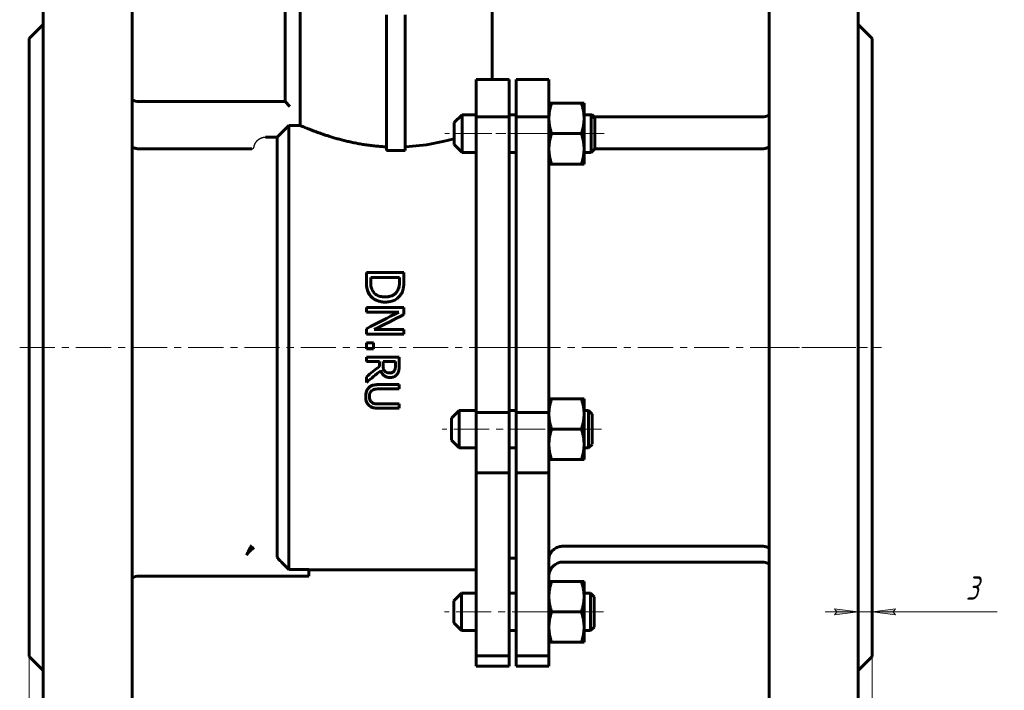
# Model space of a CAD drawing. Header units: millimetres. Extents: x 0 to 601, y 0 to 420.
# Tile 3 of 5: x 109 to 319, y 161 to 304. Entities that reach past the tile are written whole.
import ezdxf

# ---------------------------------------------------------------- set-up
doc = ezdxf.new("R2010")
doc.units = ezdxf.units.MM
for name, pattern in [('K5LT-1', [0]), ('K5LT_AXLED', [12, 7.5, -1.5, 1.5, -1.5]), ('K5LT_BASIC', [0]), ('K5LT_THIN', [0])]:
    doc.linetypes.add(name, pattern=pattern)
doc.layers.add('Системный слой', color=7, linetype='Continuous')
doc.layers.add('Системный слой (1)', color=7, linetype='Continuous', true_color=0x6c6c6c)
doc.styles.add('KDIMTEXTSTYLE', font='txt', dxfattribs={"width": 0.96, "oblique": 15, "height": 5})
doc.styles.add('KTEXTSTYLE', font='txt', dxfattribs={"width": 0.96, "height": 5})
doc.dimstyles.new('KDIMSTYLE (1.00)', dxfattribs={"dimtxt": 5, "dimasz": 1, "dimexe": 2, "dimexo": 0, "dimgap": 1, "dimtad": 1, "dimtxsty": 'KDIMTEXTSTYLE', "dimsah": 1, "dimcen": 0, "dimdle": 1, "dimadec": 0, "dimazin": 0, "dimtfac": 0.667, "dimtmove": 0, "dimatfit": 3, "dimfxl": 1, "dimtvp": 1, "dimtolj": 1, "dimtzin": 0, "dimarcsym": 0})

# ---------------------------------------------------------------- blocks, each defined once
blk = doc.blocks.new('U0')
at = {"layer": 'Системный слой (1)', "color": 143, "linetype": 'K5LT_BASIC', "lineweight": 60, "true_color": 0x33acca}
for p, q in [((186.69, 244.68), (187.3, 244.72)), ((187.3, 244.72), (188.1, 244.92)), ((188.1, 244.92), (188.12, 244.92)), ((188.12, 244.92), (188.14, 244.93)), ((188.14, 244.93), (188.18, 244.95)), ((188.18, 244.95), (188.26, 244.99)), ((188.26, 244.99), (188.42, 245.07)), ((188.42, 245.07), (188.72, 245.27)), ((188.72, 245.27), (188.8, 245.33)), ((188.8, 245.33), (188.81, 245.34)), ((188.81, 245.34), (188.84, 245.36)), ((188.84, 245.36), (188.88, 245.4)), ((188.88, 245.4), (188.97, 245.49)), ((188.97, 245.49), (189.14, 245.68)), ((189.14, 245.68), (189.28, 245.89))]:
    blk.add_line(p, q, dxfattribs=at)
blk = doc.blocks.new('U1')
at = {"layer": 'Системный слой (1)', "color": 143, "linetype": 'K5LT_BASIC', "lineweight": 60, "true_color": 0x33acca}
for p, q in [((187.71, 228.43), (188.03, 228.47)), ((188.03, 228.47), (188.16, 228.5)), ((188.16, 228.5), (188.16, 228.51)), ((188.16, 228.51), (188.17, 228.51)), ((188.17, 228.51), (188.19, 228.52)), ((188.19, 228.52), (188.21, 228.53)), ((188.21, 228.53), (188.21, 228.53)), ((188.21, 228.53), (188.22, 228.53)), ((188.22, 228.53), (188.22, 228.53)), ((188.22, 228.53), (188.23, 228.53)), ((188.23, 228.53), (188.25, 228.54)), ((188.25, 228.54), (188.25, 228.54)), ((188.25, 228.54), (188.25, 228.54)), ((188.25, 228.54), (188.26, 228.54)), ((188.26, 228.54), (188.26, 228.55)), ((188.26, 228.55), (188.27, 228.55)), ((188.27, 228.55), (188.29, 228.56)), ((188.29, 228.56), (188.33, 228.58)), ((188.33, 228.58), (188.34, 228.59)), ((188.33, 228.58), (188.33, 228.58)), ((188.34, 228.59), (188.36, 228.6)), ((188.34, 228.59), (188.34, 228.59)), ((188.36, 228.6), (188.39, 228.62)), ((188.39, 228.62), (188.41, 228.64)), ((188.41, 228.64), (188.42, 228.64)), ((188.42, 228.64), (188.43, 228.65)), ((188.42, 228.64), (188.42, 228.64)), ((188.42, 228.64), (188.42, 228.64)), ((188.43, 228.65), (188.45, 228.67)), ((188.45, 228.67), (188.46, 228.67)), ((188.46, 228.67), (188.47, 228.68)), ((188.46, 228.67), (188.46, 228.67)), ((188.47, 228.68), (188.49, 228.7)), ((188.49, 228.7), (188.53, 228.74)), ((188.53, 228.74), (188.61, 228.83)), ((188.61, 228.83), (188.64, 228.88))]:
    blk.add_line(p, q, dxfattribs=at)
blk = doc.blocks.new('U2')
at = {"layer": 'Системный слой (1)', "color": 143, "linetype": 'K5LT_BASIC', "lineweight": 60, "true_color": 0x33acca}
for p, q in [((185.81, 228.73), (185.73, 228.92)), ((185.89, 228.57), (185.81, 228.73)), ((185.93, 228.49), (185.89, 228.57)), ((185.96, 228.45), (185.93, 228.49)), ((185.97, 228.43), (185.96, 228.45)), ((185.97, 228.42), (185.97, 228.43)), ((186, 228.39), (185.97, 228.42)), ((186.15, 228.19), (186, 228.39)), ((186.23, 228.09), (186.15, 228.19)), ((186.28, 228.05), (186.23, 228.09)), ((186.3, 228.03), (186.28, 228.05)), ((186.31, 228.02), (186.3, 228.03)), ((186.32, 228.01), (186.31, 228.02)), ((186.66, 227.75), (186.32, 228.01)), ((186.81, 227.67), (186.66, 227.75)), ((186.87, 227.64), (186.81, 227.67)), ((186.9, 227.63), (186.87, 227.64)), ((186.91, 227.62), (186.9, 227.63)), ((187.21, 227.53), (186.91, 227.62)), ((187.78, 227.46), (187.21, 227.53))]:
    blk.add_line(p, q, dxfattribs=at)
blk = doc.blocks.new('U3')
at = {"layer": 'Системный слой (1)', "color": 143, "linetype": 'K5LT_BASIC', "lineweight": 60, "true_color": 0x33acca}
for p, q in [((199, 277.84), (195.51, 277.17)), ((201.45, 278.46), (199, 277.84)), ((191.79, 276.77), (190.96, 276.72)), ((195.51, 277.17), (191.79, 276.77))]:
    blk.add_line(p, q, dxfattribs=at)
blk = doc.blocks.new('U11')
at = {"layer": 'Системный слой (1)', "color": 143, "linetype": 'K5LT_BASIC', "lineweight": 60, "true_color": 0x33acca}
for p, q in [((203.1, 275.55), (206.16, 275.55)), ((213.16, 275.55), (214.66, 275.55)), ((229.16, 275.55), (230.69, 275.55))]:
    blk.add_line(p, q, dxfattribs=at)
blk = doc.blocks.new('U12')
at = {"layer": 'Системный слой (1)', "color": 143, "linetype": 'K5LT_BASIC', "lineweight": 60, "true_color": 0x33acca}
for p, q in [((203.1, 283.55), (206.16, 283.55)), ((213.16, 283.55), (214.66, 283.55)), ((229.16, 283.55), (230.69, 283.55))]:
    blk.add_line(p, q, dxfattribs=at)
blk = doc.blocks.new('U13')
at = {"layer": 'Системный слой (1)', "color": 143, "linetype": 'K5LT_BASIC', "lineweight": 60, "true_color": 0x33acca}
for p, q in [((231.45, 279.54), (231.45, 282.78)), ((231.45, 276.31), (231.45, 279.54))]:
    blk.add_line(p, q, dxfattribs=at)
blk = doc.blocks.new('U25')
at = {"layer": 'Системный слой (1)', "color": 143, "linetype": 'K5LT_BASIC', "lineweight": 60, "true_color": 0x33acca}
for p, q in [((202.98, 173.42), (206.16, 173.42)), ((213.16, 173.42), (214.66, 173.42)), ((229.16, 173.42), (230.56, 173.42))]:
    blk.add_line(p, q, dxfattribs=at)
blk = doc.blocks.new('U26')
at = {"layer": 'Системный слой (1)', "color": 143, "linetype": 'K5LT_BASIC', "lineweight": 60, "true_color": 0x33acca}
for p, q in [((202.98, 181.42), (206.16, 181.42)), ((213.16, 181.42), (214.66, 181.42)), ((229.16, 181.42), (230.56, 181.42))]:
    blk.add_line(p, q, dxfattribs=at)
blk = doc.blocks.new('U27')
at = {"layer": 'Системный слой (1)', "color": 143, "linetype": 'K5LT_BASIC', "lineweight": 60, "true_color": 0x33acca}
for p, q in [((231.33, 178.42), (231.33, 180.65)), ((231.33, 174.19), (231.33, 178.42))]:
    blk.add_line(p, q, dxfattribs=at)
blk = doc.blocks.new('U31')
at = {"layer": 'Системный слой (1)', "color": 143, "linetype": 'K5LT_BASIC', "lineweight": 60, "true_color": 0x33acca}
for p, q in [((202.52, 212.43), (206.16, 212.43)), ((213.16, 212.43), (214.66, 212.43)), ((229.16, 212.43), (230.1, 212.43))]:
    blk.add_line(p, q, dxfattribs=at)
blk = doc.blocks.new('U32')
at = {"layer": 'Системный слой (1)', "color": 143, "linetype": 'K5LT_BASIC', "lineweight": 60, "true_color": 0x33acca}
for p, q in [((202.52, 220.43), (206.16, 220.43)), ((213.16, 220.43), (214.66, 220.43)), ((229.16, 220.43), (230.1, 220.43))]:
    blk.add_line(p, q, dxfattribs=at)
blk = doc.blocks.new('U33')
at = {"layer": 'Системный слой (1)', "color": 143, "linetype": 'K5LT_BASIC', "lineweight": 60, "true_color": 0x33acca}
for p, q in [((230.87, 216.94), (230.87, 219.66)), ((230.87, 213.2), (230.87, 216.94))]:
    blk.add_line(p, q, dxfattribs=at)
blk = doc.blocks.new('D2')
at = {"layer": 'Системный слой (1)'}
for points in [[(115.16, 115.37), (115.66, 116.03), (110.66, 115.37), (115.66, 114.71)], [(290.66, 115.37), (285.66, 116.03), (286.16, 115.37), (285.66, 114.71)]]:
    blk.add_hatch(color=7, dxfattribs=at).paths.add_polyline_path(points)
at = {"layer": 'Системный слой (1)', "color": 7, "linetype": 'K5LT_THIN', "lineweight": 18, "true_color": 0xffffff}
for p, q in [((110.66, 167.87), (110.66, 113.37)), ((290.66, 167.87), (290.66, 113.37)), ((110.66, 115.37), (115.66, 116.03)), ((115.66, 116.03), (115.16, 115.37)), ((286.16, 115.37), (285.66, 116.03)), ((285.66, 116.03), (290.66, 115.37)), ((115.66, 114.71), (110.66, 115.37)), ((115.16, 115.37), (115.66, 114.71)), ((290.66, 115.37), (285.66, 114.71)), ((285.66, 114.71), (286.16, 115.37))]:
    blk.add_line(p, q, dxfattribs=at)
blk.add_wipeout([(195.52, 116.37), (195.52, 123.75), (205.39, 123.75), (205.39, 116.37)]).dxf.layer = 'Системный слой (1)'
blk.add_line((110.66, 115.37), (290.66, 115.37), dxfattribs=at)
at = {"layer": 'Системный слой (1)', "color": 7, "insert": (195.52, 122.96), "char_height": 5, "attachment_point": 1, "style": 'KTEXTSTYLE'}
blk.add_mtext('\\fArial|b0|c204|p34;\\H5.0;\\W1.000;\\Q15;\\fGOST Type AU|b0|i0|c204|p34;\\Q15;\\W0.960;180', dxfattribs=at)
blk = doc.blocks.new('KDIMARROW_01')
at = {"layer": 'Системный слой'}
blk.add_hatch(color=0, dxfattribs=at).paths.add_polyline_path([(-5, -0.66), (0, 0), (-5, 0.66), (-4.5, 0)])
at = {"layer": 'Системный слой', "color": 0, "linetype": 'K5LT_THIN', "lineweight": 18}
for p, q in [((-4.5, 0), (-5, 0.66)), ((-5, 0.66), (0, 0)), ((0, 0), (-5, -0.66)), ((-5, -0.66), (-4.5, 0))]:
    blk.add_line(p, q, dxfattribs=at)
at = {"layer": 'Системный слой (1)', "color": 0, "linetype": 'K5LT_THIN', "lineweight": 18}
blk.add_line((188.96, 56.16), (187.96, 56.16), dxfattribs=at)
blk = doc.blocks.new('D3')
at = {"layer": 'Системный слой (1)'}
for points in [[(273.16, 124.29), (273.66, 124.95), (268.66, 124.29), (273.66, 123.64)], [(290.66, 124.29), (285.66, 124.95), (286.16, 124.29), (285.66, 123.64)]]:
    blk.add_hatch(color=7, dxfattribs=at).paths.add_polyline_path(points)
at = {"layer": 'Системный слой (1)', "color": 7, "linetype": 'K5LT_THIN', "lineweight": 18, "true_color": 0xffffff}
for p, q in [((290.66, 167.87), (290.66, 122.29)), ((268.66, 133.87), (268.66, 122.29)), ((268.66, 124.29), (273.66, 124.95)), ((273.66, 123.64), (268.66, 124.29)), ((268.66, 124.29), (290.66, 124.29)), ((273.66, 124.95), (273.16, 124.29)), ((273.16, 124.29), (273.66, 123.64)), ((286.16, 124.29), (285.66, 124.95)), ((285.66, 124.95), (290.66, 124.29)), ((290.66, 124.29), (285.66, 123.64)), ((285.66, 123.64), (286.16, 124.29)), ((290.66, 124.29), (306.66, 124.29))]:
    blk.add_line(p, q, dxfattribs=at)
blk.add_wipeout([(308.72, 125.29), (308.72, 132.68), (316.56, 132.68), (316.56, 125.29)]).dxf.layer = 'Системный слой (1)'
blk.add_line((306.72, 124.29), (318.89, 124.29), dxfattribs=at)
at = {"layer": 'Системный слой (1)', "color": 7, "insert": (308.72, 131.88), "char_height": 5, "attachment_point": 1, "style": 'KTEXTSTYLE'}
blk.add_mtext('\\fArial|b0|c204|p34;\\H5.0;\\W1.000;\\Q15;\\fGOST Type AU|b0|i0|c204|p34;\\Q15;\\W0.960;22', dxfattribs=at)
blk = doc.blocks.new('D4')
at = {"layer": 'Системный слой (1)'}
for points in [[(287.66, 177.42), (282.66, 178.08), (283.16, 177.42), (282.66, 176.76)], [(295.16, 177.42), (295.66, 178.08), (290.66, 177.42), (295.66, 176.76)]]:
    blk.add_hatch(color=7, dxfattribs=at).paths.add_polyline_path(points)
at = {"layer": 'Системный слой (1)', "color": 7, "linetype": 'K5LT_THIN', "lineweight": 18, "true_color": 0xffffff}
for p, q in [((287.66, 133.87), (287.66, 179.42)), ((290.66, 167.87), (290.66, 179.42)), ((287.66, 177.42), (280.66, 177.42)), ((287.66, 177.42), (282.66, 178.08)), ((282.66, 178.08), (283.16, 177.42)), ((283.16, 177.42), (282.66, 176.76)), ((282.66, 176.76), (287.66, 177.42)), ((287.66, 177.42), (290.66, 177.42)), ((295.66, 178.08), (290.66, 177.42)), ((290.66, 177.42), (295.66, 176.76)), ((290.66, 177.42), (297.66, 177.42)), ((290.66, 177.42), (308.66, 177.42)), ((295.16, 177.42), (295.66, 178.08)), ((295.66, 176.76), (295.16, 177.42))]:
    blk.add_line(p, q, dxfattribs=at)
blk.add_wipeout([(310.66, 178.42), (310.66, 185.8), (315.2, 185.8), (315.2, 178.42)]).dxf.layer = 'Системный слой (1)'
blk.add_line((308.66, 177.42), (317.39, 177.42), dxfattribs=at)
at = {"layer": 'Системный слой (1)', "color": 7, "insert": (310.66, 185.01), "char_height": 5, "attachment_point": 1, "style": 'KTEXTSTYLE'}
blk.add_mtext('\\fArial|b0|c204|p34;\\H5.0;\\W1.000;\\Q15;\\fGOST Type AU|b0|i0|c204|p34;\\Q15;\\W0.960;3', dxfattribs=at)

msp = doc.modelspace()

# ---------------------------------------------------------------- linework, layer by layer
at = {"layer": 'Системный слой (1)', "color": 143, "linetype": 'K5LT_BASIC', "lineweight": 60, "true_color": 0x33acca}
for p, q in [((165.362, 341.234), (165.362, 286.374)), ((113.659, 333.874), (113.659, 133.874)), ((132.659, 333.874), (132.659, 133.874)), ((268.659, 333.874), (268.659, 133.874)), ((287.659, 333.874), (287.659, 133.874)), ((168.514, 326.234), (168.514, 281.308)), ((209.553, 291.114), (209.553, 326.234)), ((186.957, 275.922), (186.957, 304.882)), ((190.957, 275.922), (190.957, 304.882)), ((110.659, 299.874), (113.659, 302.874)), ((290.659, 299.874), (287.659, 302.874)), ((110.659, 299.874), (110.659, 167.874)), ((290.659, 299.874), (290.659, 167.874)), ((206.159, 291.114), (213.159, 291.114)), ((206.159, 291.114), (206.159, 283.14)), ((213.159, 291.114), (213.159, 283.14)), ((214.659, 283.14), (214.659, 291.114)), ((221.659, 291.114), (214.659, 291.114)), ((221.659, 283.14), (221.659, 291.114)), ((165.362, 286.374), (134.159, 286.374)), ((166.362, 285.374), (165.362, 286.374)), ((221.659, 286.047), (222.24, 286.047)), ((228.579, 286.047), (222.24, 286.047)), ((228.579, 286.047), (229.159, 286.047)), ((229.159, 286.047), (229.159, 282.797)), ((201.452, 281.897), (203.102, 283.547)), ((201.452, 281.897), (201.452, 279.544)), ((203.102, 279.542), (203.102, 283.547)), ((206.159, 283.14), (206.159, 219.984)), ((206.159, 283.14), (213.159, 283.14)), ((213.159, 283.14), (213.159, 219.984)), ((214.659, 219.984), (214.659, 283.14)), ((221.659, 283.14), (214.659, 283.14)), ((221.659, 219.984), (221.659, 283.14)), ((229.159, 282.797), (229.159, 276.297)), ((230.685, 283.547), (230.906, 283.547)), ((230.685, 283.547), (230.685, 279.542)), ((231.452, 282.78), (230.685, 283.547)), ((231.343, 283.109), (230.906, 283.547)), ((230.906, 283.547), (230.906, 283.326)), ((267.159, 283.109), (231.123, 283.109)), ((163.659, 278.804), (166.159, 281.308)), ((166.159, 281.308), (166.159, 186.44)), ((168.514, 281.308), (166.159, 281.308)), ((163.659, 278.804), (161.159, 278.804)), ((163.659, 278.804), (163.659, 189.081)), ((201.452, 279.544), (201.452, 277.197)), ((203.102, 275.547), (203.102, 279.542)), ((228.579, 279.547), (222.24, 279.547)), ((230.685, 279.542), (230.685, 275.547)), ((158.201, 276.3), (134.159, 276.3)), ((190.957, 275.922), (186.957, 275.922)), ((201.452, 277.197), (203.102, 275.547)), ((229.159, 276.297), (229.159, 273.047)), ((231.452, 276.313), (230.685, 275.547)), ((267.159, 276.3), (231.439, 276.3)), ((222.24, 273.047), (221.659, 273.047)), ((228.579, 273.047), (222.24, 273.047)), ((229.159, 273.047), (228.579, 273.047)), ((182.682, 249.881), (182.68, 249.881)), ((190.682, 249.881), (182.682, 249.881)), ((183.604, 248.818), (189.762, 248.818)), ((183.327, 245.207), (183.325, 245.207)), ((189.284, 245.894), (189.282, 245.894)), ((182.686, 242.42), (182.684, 242.42)), ((190.686, 242.42), (182.686, 242.42)), ((182.686, 241.428), (182.684, 241.428)), ((182.686, 241.428), (189.584, 241.428)), ((182.687, 237.888), (182.685, 237.888)), ((190.687, 237.687), (184.353, 237.687)), ((182.687, 236.695), (182.685, 236.695)), ((182.687, 236.695), (190.687, 236.695)), ((182.687, 234.867), (182.685, 234.867)), ((182.687, 233.583), (182.685, 233.583)), ((184.217, 234.867), (182.687, 234.867)), ((182.687, 233.583), (184.217, 233.583)), ((182.687, 231.843), (182.685, 231.843)), ((189.687, 231.843), (182.687, 231.843)), ((182.687, 230.913), (182.685, 230.913)), ((182.687, 230.913), (185.472, 230.913)), ((185.472, 229.847), (185.47, 229.847)), ((186.249, 230.913), (188.882, 230.913)), ((182.687, 227.634), (182.685, 227.634)), ((188.643, 228.877), (188.641, 228.877)), ((182.686, 226.426), (182.684, 226.426)), ((183.185, 225.286), (183.183, 225.286)), ((189.686, 225.955), (185.318, 225.955)), ((185.318, 225.025), (189.686, 225.025)), ((221.659, 222.929), (222.24, 222.929)), ((228.579, 222.929), (222.24, 222.929)), ((228.579, 222.929), (229.159, 222.929)), ((229.159, 222.929), (229.159, 219.679)), ((183.184, 221.559), (183.182, 221.559)), ((189.684, 221.82), (185.294, 221.82)), ((185.316, 220.89), (189.684, 220.89)), ((200.87, 218.779), (202.52, 220.429)), ((200.87, 218.779), (200.87, 216.802)), ((202.52, 217.064), (202.52, 220.429)), ((206.159, 219.984), (213.159, 219.984)), ((206.159, 219.984), (206.159, 207.082)), ((213.159, 219.984), (213.159, 207.082)), ((221.659, 219.984), (214.659, 219.984)), ((214.659, 207.082), (214.659, 219.984)), ((221.659, 207.082), (221.659, 219.984)), ((229.159, 219.679), (229.159, 213.179)), ((230.103, 220.429), (230.103, 217.064)), ((230.87, 219.662), (230.103, 220.429)), ((200.87, 216.802), (200.87, 214.079)), ((202.52, 212.429), (202.52, 217.064)), ((230.103, 217.064), (230.103, 212.429)), ((228.579, 216.429), (222.24, 216.429)), ((200.87, 214.079), (202.52, 212.429)), ((229.159, 213.179), (229.159, 209.929)), ((230.87, 213.195), (230.103, 212.429)), ((222.24, 209.929), (221.659, 209.929)), ((228.579, 209.929), (222.24, 209.929)), ((229.159, 209.929), (228.579, 209.929)), ((206.159, 207.082), (206.159, 168.049)), ((206.159, 207.082), (213.159, 207.082)), ((213.159, 207.082), (213.159, 168.049)), ((214.659, 168.049), (214.659, 207.082)), ((221.659, 207.082), (214.659, 207.082)), ((221.659, 168.049), (221.659, 207.082)), ((224.659, 191.448), (267.159, 191.448)), ((213.159, 188.874), (214.659, 188.874)), ((224.659, 188.066), (267.159, 188.066)), ((134.159, 185.051), (170.409, 185.051)), ((166.159, 186.44), (165.51, 187.09)), ((166.159, 186.44), (170.409, 186.44)), ((170.409, 186.44), (170.409, 186.051)), ((170.409, 186.374), (206.159, 186.374)), ((170.409, 185.051), (170.409, 186.051)), ((221.659, 183.92), (222.24, 183.92)), ((228.579, 183.92), (222.24, 183.92)), ((228.579, 183.92), (229.159, 183.92)), ((229.159, 183.92), (229.159, 180.67)), ((201.33, 179.77), (202.98, 181.42)), ((202.98, 178.656), (202.98, 181.42)), ((230.564, 181.42), (230.564, 178.656)), ((231.33, 180.653), (230.564, 181.42)), ((201.33, 179.77), (201.33, 178.146)), ((229.159, 180.67), (229.159, 174.17)), ((201.33, 178.146), (201.33, 175.07)), ((202.98, 173.42), (202.98, 178.656)), ((228.579, 177.42), (222.24, 177.42)), ((230.564, 178.656), (230.564, 173.42)), ((201.33, 175.07), (202.98, 173.42)), ((229.159, 174.17), (229.159, 170.92)), ((231.33, 174.186), (230.564, 173.42)), ((222.24, 170.92), (221.659, 170.92)), ((228.579, 170.92), (222.24, 170.92)), ((229.159, 170.92), (228.579, 170.92)), ((110.659, 167.874), (113.659, 164.874)), ((206.159, 168.049), (206.159, 165.845)), ((206.159, 168.049), (213.159, 168.049)), ((213.159, 168.049), (213.159, 165.845)), ((221.659, 168.049), (214.659, 168.049)), ((214.659, 165.845), (214.659, 168.049)), ((221.659, 165.845), (221.659, 168.049)), ((290.659, 167.874), (287.659, 164.874)), ((206.159, 165.845), (213.159, 165.845)), ((221.659, 165.845), (214.659, 165.845))]:
    msp.add_line(p, q, dxfattribs=at)
at = {"layer": 'Системный слой (1)', "color": 30, "linetype": 'K5LT_AXLED', "lineweight": 18, "true_color": 0xff8000}
for p, q in [((233.452, 279.547), (199.452, 279.547)), ((201.322, 279.547), (233.672, 279.547)), ((108.659, 233.874), (289.659, 233.874)), ((211.159, 233.874), (216.659, 233.874)), ((266.659, 233.874), (292.659, 233.874)), ((232.87, 216.429), (198.87, 216.429)), ((233.33, 177.42), (199.33, 177.42))]:
    msp.add_line(p, q, dxfattribs=at)
at = {"layer": 'Системный слой (1)', "color": 143, "linetype": 'K5LT_BASIC', "lineweight": 60, "true_color": 0x33acca}
for centre, start, end in [((134.159, 289.374), 240, 270), ((267.159, 286.109), 270, 300), ((224.659, 185.066), 90, 180), ((267.159, 185.066), 60, 90), ((134.159, 182.051), 90, 120)]:
    msp.add_arc(centre, 3, start, end, dxfattribs=at)
for centre, major_axis, ratio, start_param, end_param in [((182.599, 233.874), (0, 47.5), 0.0018195, -1.26795, -1.2270681), ((182.599, 233.874), (0, 48.5), 0.0018195, -1.274386, -1.2344386), ((183.52, 233.874), (0, 48.5), 0.0018195, -1.2750848, -1.2575703), ((189.678, 233.874), (0, 47.5), 0.0018195, -1.2686649, -1.250744), ((189.678, 233.874), (0, 48.5), 0.0018195, -1.2750848, -1.2575703), ((190.599, 233.874), (0, 48.5), 0.0018195, -1.2739667, -1.2344386), ((182.599, 233.874), (0, 47.5), 0.0018195, -1.4110936, -1.3899047), ((182.599, 233.874), (0, 48.5), 0.0018195, -1.4144139, -1.3936744), ((190.599, 233.874), (0, 48.5), 0.0018195, -1.4252306, -1.3936744), ((174.777, 233.874), (92.564, 47.5), 0.0003793, -1.4854519, -1.4103546), ((174.777, 233.874), (94.513, 48.5), 0.0003793, -1.4872003, -1.4136748), ((176.77, 233.874), (95.341, 48.5), 0.000374, -1.4913614, -1.4244953), ((182.599, 233.874), (0, 47.5), 0.0018195, -1.5113699, -1.4861909), ((182.599, 233.874), (0, 48.5), 0.0018195, -1.5125966, -1.4879394), ((190.599, 233.874), (0, 48.5), 0.0018195, -1.5125966, -1.4920967), ((182.599, 233.874), (0, 47.5), 0.0018195, 4.7062682, 4.7332935), ((182.599, 233.874), (0, 48.5), 0.0018195, 4.7063944, 4.7328625), ((184.129, 233.874), (0, 48.5), 0.0018195, 4.7063944, 4.7328625), ((182.599, 233.874), (0, 47.5), 0.0018195, 4.6500135, 4.6696263), ((182.599, 233.874), (0, 48.5), 0.0018195, 4.6513012, 4.6705086), ((189.599, 233.874), (0, 48.5), 0.0018195, 4.6332446, 4.6705086), ((190.455, 233.874), (59.801, 47.5), 0.0007039, 4.5815326, 4.6283866), ((190.455, 233.874), (61.06, 48.5), 0.0007039, 4.5842643, 4.6301409), ((185.384, 233.874), (0, 47.5), 0.0018195, 4.6275004, 4.6500135), ((185.384, 233.874), (0, 48.5), 0.0018195, 4.6292548, 4.6513012), ((186.161, 233.874), (0, 48.5), 0.0018195, 4.6344178, 4.6513012), ((188.793, 233.874), (0, 47.5), 0.0018195, 4.6304964, 4.6500135), ((188.793, 233.874), (0, 48.5), 0.0018195, 4.6321886, 4.6513012), ((182.599, 233.874), (0, 47.5), 0.0018195, 4.5549403, 4.5806465), ((191.71, 233.874), (59.327, 48.5), 0.0007289, 4.5591045, 4.6108816), ((182.599, 233.874), (0, 48.5), 0.0018195, 4.5582129, 4.5833781), ((189.599, 233.874), (0, 48.5), 0.0018195, 4.5289059, 4.548381), ((189.599, 233.874), (0, 48.5), 0.0018195, 4.4413632, 4.4612181)]:
    msp.add_ellipse(centre, major_axis=major_axis, ratio=ratio, start_param=start_param, end_param=end_param, dxfattribs=at)
for points in [[(222.24, 286.047), (221.659, 284.305), (221.659, 282.797)], [(229.159, 282.797), (229.159, 284.305), (228.579, 286.047)], [(221.659, 282.797), (221.659, 281.288), (222.24, 279.547)], [(228.579, 279.547), (229.159, 281.288), (229.159, 282.797)], [(222.24, 279.547), (221.659, 277.805), (221.659, 276.297)], [(229.159, 276.297), (229.159, 277.805), (228.579, 279.547)], [(221.659, 276.297), (221.659, 274.788), (222.24, 273.047)], [(228.579, 273.047), (229.159, 274.788), (229.159, 276.297)], [(222.24, 222.929), (221.659, 221.187), (221.659, 219.679)], [(229.159, 219.679), (229.159, 221.187), (228.579, 222.929)], [(221.659, 219.679), (221.659, 218.17), (222.24, 216.429)], [(228.579, 216.429), (229.159, 218.17), (229.159, 219.679)], [(222.24, 216.429), (221.659, 214.687), (221.659, 213.179)], [(229.159, 213.179), (229.159, 214.687), (228.579, 216.429)], [(221.659, 213.179), (221.659, 211.67), (222.24, 209.929)], [(228.579, 209.929), (229.159, 211.67), (229.159, 213.179)], [(222.24, 183.92), (221.659, 182.178), (221.659, 180.67)], [(229.159, 180.67), (229.159, 182.178), (228.579, 183.92)], [(221.659, 180.67), (221.659, 179.161), (222.24, 177.42)], [(228.579, 177.42), (229.159, 179.161), (229.159, 180.67)], [(222.24, 177.42), (221.659, 175.678), (221.659, 174.17)], [(229.159, 174.17), (229.159, 175.678), (228.579, 177.42)], [(221.659, 174.17), (221.659, 172.661), (222.24, 170.92)], [(228.579, 170.92), (229.159, 172.661), (229.159, 174.17)]]:
    msp.add_rational_spline(points, [1, 1.0379548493, 1], degree=2, dxfattribs=at)
for points, knots in [([(186.957, 276.723), (186.581, 276.741), (185.825, 276.786), (184.691, 276.884), (183.563, 277.01), (182.447, 277.164), (181.345, 277.344), (180.261, 277.547), (179.196, 277.772), (178.156, 278.015), (177.153, 278.271), (176.2, 278.534), (175.311, 278.797), (174.486, 279.055), (173.712, 279.309), (172.98, 279.56), (172.288, 279.807), (171.749, 280.006), (171.248, 280.195), (170.795, 280.37), (170.32, 280.558), (169.98, 280.695), (169.637, 280.835), (169.317, 280.967), (168.983, 281.108), (168.708, 281.225), (168.571, 281.284), (168.514, 281.308)], [0, 0, 0, 0, 1.1458871, 2.2960608, 3.4495745, 4.6043291, 5.7590823, 6.9233733, 8.1049508, 9.3113682, 10.5358551, 11.7601346, 12.9614029, 14.1236122, 15.2703955, 16.4343546, 17.6077556, 18.7717064, 19.3477196, 20.4612013, 21.5151721, 22.4960698, 22.9568025, 24.2491646, 25.3636708, 26.582246, 28, 28, 28, 28]), ([(132.659, 276.678), (132.761, 276.623), (132.949, 276.534), (133.281, 276.418), (133.562, 276.352), (133.836, 276.315), (134.009, 276.302), (134.125, 276.3), (134.159, 276.3)], [0, 0, 0, 0, 2.1469674, 3.7620942, 6.1402415, 7.078089, 8.418784, 9, 9, 9, 9]), ([(268.659, 276.678), (268.558, 276.623), (268.37, 276.534), (268.038, 276.418), (267.757, 276.352), (267.482, 276.315), (267.31, 276.302), (267.194, 276.3), (267.159, 276.3)], [0, 0, 0, 0, 2.1469674, 3.7620942, 6.1402415, 7.078089, 8.418784, 9, 9, 9, 9]), ([(183.325, 245.207), (183.108, 245.553), (182.94, 245.921), (182.726, 246.775), (182.682, 247.37), (182.681, 248.04)], [0, 0, 0, 0, 0.12501996, 0.12501996, 0.2732088, 0.2732088, 0.2732088, 0.2732088]), ([(182.683, 248.04), (182.684, 247.578), (182.705, 247.061), (182.828, 246.34), (182.914, 245.968), (183.207, 245.407), (183.265, 245.306), (183.327, 245.207)], [-0.47218865, -0.47218865, -0.47218865, -0.47218865, -0.1943564, -0.1943564, -0.03565059, -0.03565059, 0, 0, 0, 0]), ([(184.137, 245.797), (183.85, 246.206), (183.756, 246.586), (183.633, 247.169), (183.604, 247.601), (183.604, 248.008)], [-0.18496329, -0.18496329, -0.18496329, -0.18496329, -0.12768002, -0.12768002, 0, 0, 0, 0]), ([(189.282, 245.894), (189.438, 246.159), (189.554, 246.438), (189.636, 246.755), (189.642, 246.779), (189.657, 246.844), (189.667, 246.888), (189.689, 247.006), (189.702, 247.084), (189.723, 247.25), (189.732, 247.333), (189.746, 247.508), (189.752, 247.598), (189.759, 247.779), (189.76, 247.87), (189.761, 247.98), (189.761, 247.994), (189.761, 248.008)], [0, 0, 0, 0, 0.09444513, 0.09444513, 0.10163127, 0.10163127, 0.112343, 0.112343, 0.12701661, 0.12701661, 0.13936159, 0.13936159, 0.15032634, 0.15032634, 0.15994534, 0.15994534, 0.16129108, 0.16129108, 0.16129108, 0.16129108]), ([(189.763, 248.008), (189.763, 247.905), (189.761, 247.809), (189.755, 247.618), (189.749, 247.526), (189.733, 247.313), (189.72, 247.203), (189.698, 247.052), (189.69, 247), (189.674, 246.915), (189.667, 246.88), (189.656, 246.833), (189.653, 246.819), (189.65, 246.804), (189.649, 246.802), (189.574, 246.482), (189.453, 246.18), (189.284, 245.894)], [-0.16327694, -0.16327694, -0.16327694, -0.16327694, -0.15349732, -0.15349732, -0.14243949, -0.14243949, -0.12567545, -0.12567545, -0.11539061, -0.11539061, -0.10654398, -0.10654398, -0.10225207, -0.10225207, -0.10176912, -0.10176912, 0, 0, 0, 0]), ([(190.049, 245.194), (190.178, 245.389), (190.281, 245.6), (190.405, 245.922), (190.441, 246.029), (190.487, 246.183), (190.501, 246.234), (190.53, 246.344), (190.544, 246.403), (190.573, 246.544), (190.588, 246.627), (190.621, 246.852), (190.639, 247.003), (190.661, 247.289), (190.668, 247.409), (190.679, 247.668), (190.682, 247.797), (190.683, 247.97), (190.683, 248.015), (190.683, 248.06)], [-0.58195983, -0.58195983, -0.58195983, -0.58195983, -0.38332432, -0.38332432, -0.28694451, -0.28694451, -0.24511526, -0.24511526, -0.20469254, -0.20469254, -0.15946498, -0.15946498, -0.09496749, -0.09496749, -0.05409495, -0.05409495, -0.01406946, -0.01406946, 0, 0, 0, 0]), ([(186.677, 243.574), (186.095, 243.574), (185.527, 243.668), (184.662, 244.019), (184.319, 244.209), (183.742, 244.674), (183.513, 244.923), (183.325, 245.207)], [0, 0, 0, 0, 0.17451973, 0.17451973, 0.28094897, 0.28094897, 0.3734279, 0.3734279, 0.3734279, 0.3734279]), ([(183.327, 245.207), (183.481, 244.974), (183.664, 244.763), (184.092, 244.38), (184.334, 244.214), (184.953, 243.88), (185.459, 243.674), (186.323, 243.582), (186.501, 243.574), (186.679, 243.574)], [-0.55353602, -0.55353602, -0.55353602, -0.55353602, -0.40972283, -0.40972283, -0.26076882, -0.26076882, -0.05337615, -0.05337615, 0, 0, 0, 0]), ([(186.692, 244.682), (186.332, 244.682), (185.96, 244.713), (185.385, 244.855), (185.085, 244.955), (184.525, 245.324), (184.31, 245.541), (184.137, 245.797)], [-0.37120417, -0.37120417, -0.37120417, -0.37120417, -0.20320483, -0.20320483, -0.09472743, -0.09472743, 0, 0, 0, 0]), ([(186.679, 243.574), (187.049, 243.574), (187.422, 243.606), (188.233, 243.78), (188.541, 243.921), (189.128, 244.222), (189.481, 244.493), (189.875, 244.948), (189.966, 245.069), (190.049, 245.194)], [-0.29422983, -0.29422983, -0.29422983, -0.29422983, -0.24478152, -0.24478152, -0.18340176, -0.18340176, -0.04610882, -0.04610882, 0, 0, 0, 0]), ([(189.284, 245.894), (189.15, 245.675), (188.984, 245.48), (188.582, 245.147), (188.354, 245.017), (187.663, 244.744), (187.172, 244.682), (186.692, 244.682)], [-0.30223202, -0.30223202, -0.30223202, -0.30223202, -0.22353242, -0.22353242, -0.14409954, -0.14409954, 0, 0, 0, 0]), ([(186.612, 228.831), (186.539, 228.904), (186.478, 228.986), (186.358, 229.208), (186.331, 229.325), (186.268, 229.608), (186.249, 229.856), (186.249, 230.096)], [-0.097479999, -0.097479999, -0.097479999, -0.097479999, -0.087193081, -0.087193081, -0.072394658, -0.072394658, 0, 0, 0, 0]), ([(188.641, 228.877), (188.727, 229.006), (188.783, 229.151), (188.82, 229.313), (188.823, 229.326), (188.83, 229.363), (188.836, 229.39), (188.846, 229.456), (188.852, 229.498), (188.864, 229.601), (188.869, 229.665), (188.877, 229.799), (188.879, 229.866), (188.88, 229.956), (188.88, 229.972), (188.88, 229.988)], [0, 0, 0, 0, 0.046791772, 0.046791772, 0.050318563, 0.050318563, 0.056602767, 0.056602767, 0.064021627, 0.064021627, 0.072875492, 0.072875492, 0.080157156, 0.080157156, 0.081729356, 0.081729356, 0.081729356, 0.081729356]), ([(188.881, 229.988), (188.881, 229.912), (188.88, 229.843), (188.873, 229.675), (188.865, 229.587), (188.851, 229.475), (188.846, 229.44), (188.836, 229.383), (188.832, 229.36), (188.825, 229.326), (188.822, 229.313), (188.785, 229.151), (188.728, 229.007), (188.643, 228.877)], [-0.081700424, -0.081700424, -0.081700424, -0.081700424, -0.07446583, -0.07446583, -0.062389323, -0.062389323, -0.055845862, -0.055845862, -0.050312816, -0.050312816, -0.046807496, -0.046807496, 0, 0, 0, 0]), ([(189.318, 228.258), (189.419, 228.414), (189.5, 228.58), (189.561, 228.775), (189.567, 228.794), (189.58, 228.837), (189.586, 228.86), (189.598, 228.911), (189.604, 228.939), (189.614, 228.989), (189.618, 229.01), (189.627, 229.063), (189.631, 229.097), (189.641, 229.169), (189.646, 229.208), (189.652, 229.268), (189.654, 229.285), (189.668, 229.427), (189.676, 229.553), (189.681, 229.702), (189.682, 229.724), (189.686, 229.844), (189.687, 229.942), (189.687, 230.039)], [-0.31740544, -0.31740544, -0.31740544, -0.31740544, -0.16202851, -0.16202851, -0.14673221, -0.14673221, -0.13164686, -0.13164686, -0.11686599, -0.11686599, -0.10664127, -0.10664127, -0.09273803, -0.09273803, -0.07905438, -0.07905438, -0.07363393, -0.07363393, -0.03613315, -0.03613315, -0.02926391, -0.02926391, 0, 0, 0, 0]), ([(185.733, 228.916), (185.831, 228.654), (185.965, 228.41), (186.26, 228.057), (186.436, 227.88), (186.904, 227.605), (187.154, 227.526), (187.538, 227.472), (187.662, 227.464), (187.786, 227.464)], [-0.33069949, -0.33069949, -0.33069949, -0.33069949, -0.20029877, -0.20029877, -0.11658109, -0.11658109, -0.03714059, -0.03714059, 0, 0, 0, 0]), ([(187.713, 228.434), (187.581, 228.434), (187.448, 228.444), (187.24, 228.482), (187.168, 228.5), (187.095, 228.525), (187.086, 228.528), (187.046, 228.542), (187.016, 228.554), (186.845, 228.63), (186.719, 228.718), (186.612, 228.831)], [-0.10769918, -0.10769918, -0.10769918, -0.10769918, -0.07743012, -0.07743012, -0.0588369, -0.0588369, -0.05627771, -0.05627771, -0.04696449, -0.04696449, 0, 0, 0, 0]), ([(188.643, 228.877), (188.59, 228.798), (188.527, 228.726), (188.425, 228.642), (188.396, 228.622), (188.341, 228.587), (188.314, 228.572), (188.277, 228.553), (188.266, 228.547), (188.241, 228.536), (188.228, 228.53), (188.096, 228.476), (187.969, 228.449), (187.798, 228.436), (187.756, 228.434), (187.713, 228.434)], [-0.095096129, -0.095096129, -0.095096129, -0.095096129, -0.07476478, -0.07476478, -0.066900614, -0.066900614, -0.05922634, -0.05922634, -0.055763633, -0.055763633, -0.051623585, -0.051623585, -0.012885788, -0.012885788, 0, 0, 0, 0]), ([(187.786, 227.464), (187.948, 227.464), (188.111, 227.478), (188.409, 227.543), (188.544, 227.589), (188.784, 227.716), (188.991, 227.842), (189.235, 228.138), (189.278, 228.197), (189.318, 228.258)], [-0.33854749, -0.33854749, -0.33854749, -0.33854749, -0.22056577, -0.22056577, -0.11586663, -0.11586663, -0.02196667, -0.02196667, 0, 0, 0, 0]), ([(182.536, 223.425), (182.536, 223.747), (182.569, 224.08), (182.712, 224.561), (182.781, 224.725), (182.957, 225.027), (183.061, 225.163), (183.183, 225.286)], [0, 0, 0, 0, 0.09902119, 0.09902119, 0.15333506, 0.15333506, 0.20595399, 0.20595399, 0.20595399, 0.20595399]), ([(183.185, 225.286), (182.991, 225.092), (182.846, 224.867), (182.658, 224.409), (182.576, 224.124), (182.541, 223.624), (182.538, 223.524), (182.538, 223.425)], [-0.30483575, -0.30483575, -0.30483575, -0.30483575, -0.15383533, -0.15383533, -0.03041101, -0.03041101, 0, 0, 0, 0]), ([(183.183, 225.286), (183.368, 225.474), (183.583, 225.62), (183.936, 225.769), (184.143, 225.846), (184.755, 225.94), (185.041, 225.955), (185.316, 225.955)], [0, 0, 0, 0, 0.07977146, 0.07977146, 0.11533986, 0.11533986, 0.14393849, 0.14393849, 0.14393849, 0.14393849]), ([(185.318, 225.955), (184.653, 225.955), (184.274, 225.868), (183.808, 225.731), (183.58, 225.617), (183.309, 225.404), (183.245, 225.347), (183.185, 225.286)], [-0.17150533, -0.17150533, -0.17150533, -0.17150533, -0.10406452, -0.10406452, -0.02585407, -0.02585407, 0, 0, 0, 0]), ([(183.905, 224.724), (184.063, 224.828), (184.235, 224.901), (184.605, 224.989), (184.837, 225.012), (185.162, 225.024), (185.24, 225.025), (185.318, 225.025)], [-0.1709981, -0.1709981, -0.1709981, -0.1709981, -0.09731493, -0.09731493, -0.02335114, -0.02335114, 0, 0, 0, 0]), ([(183.182, 221.559), (182.978, 221.766), (182.824, 222.004), (182.64, 222.471), (182.536, 222.82), (182.536, 223.425)], [0, 0, 0, 0, 0.088729, 0.088729, 0.15460345, 0.15460345, 0.15460345, 0.15460345]), ([(182.538, 223.425), (182.538, 223.111), (182.566, 222.779), (182.746, 222.142), (182.893, 221.905), (183.079, 221.67), (183.13, 221.613), (183.184, 221.559)], [-0.15353573, -0.15353573, -0.15353573, -0.15353573, -0.09174042, -0.09174042, -0.02331165, -0.02331165, 0, 0, 0, 0]), ([(183.332, 223.425), (183.332, 223.579), (183.344, 223.736), (183.385, 223.942), (183.398, 223.991), (183.424, 224.08), (183.438, 224.12), (183.461, 224.177), (183.469, 224.196), (183.485, 224.233), (183.494, 224.25), (183.57, 224.402), (183.659, 224.521), (183.814, 224.659), (183.858, 224.693), (183.905, 224.724)], [-0.12409236, -0.12409236, -0.12409236, -0.12409236, -0.09467534, -0.09467534, -0.08423697, -0.08423697, -0.07411958, -0.07411958, -0.06861246, -0.06861246, -0.0628525, -0.0628525, -0.01691628, -0.01691628, 0, 0, 0, 0]), ([(183.904, 222.121), (183.821, 222.175), (183.747, 222.24), (183.615, 222.391), (183.56, 222.475), (183.461, 222.672), (183.37, 222.881), (183.335, 223.284), (183.332, 223.355), (183.332, 223.425)], [-0.29776531, -0.29776531, -0.29776531, -0.29776531, -0.2126184, -0.2126184, -0.12450518, -0.12450518, -0.02163056, -0.02163056, 0, 0, 0, 0]), ([(185.314, 220.89), (184.902, 220.89), (184.459, 220.925), (183.974, 221.062), (183.786, 221.119), (183.43, 221.331), (183.299, 221.436), (183.182, 221.559)], [0, 0, 0, 0, 0.1237124, 0.1237124, 0.15146191, 0.15146191, 0.17097115, 0.17097115, 0.17097115, 0.17097115]), ([(183.184, 221.559), (183.287, 221.451), (183.402, 221.355), (183.656, 221.192), (183.793, 221.127), (184.191, 220.988), (184.537, 220.921), (185.085, 220.892), (185.201, 220.89), (185.316, 220.89)], [-0.31238075, -0.31238075, -0.31238075, -0.31238075, -0.23878701, -0.23878701, -0.1647261, -0.1647261, -0.03456008, -0.03456008, 0, 0, 0, 0]), ([(185.294, 221.82), (185.197, 221.82), (185.096, 221.822), (184.903, 221.831), (184.812, 221.838), (184.674, 221.854), (184.626, 221.86), (184.553, 221.872), (184.526, 221.877), (184.457, 221.89), (184.413, 221.9), (184.283, 221.935), (184.191, 221.967), (184.077, 222.021), (184.058, 222.031), (183.993, 222.065), (183.948, 222.092), (183.904, 222.121)], [-0.20061587, -0.20061587, -0.20061587, -0.20061587, -0.15285044, -0.15285044, -0.10980874, -0.10980874, -0.08655463, -0.08655463, -0.07358231, -0.07358231, -0.05543831, -0.05543831, -0.0222855, -0.0222855, -0.01584099, -0.01584099, 0, 0, 0, 0]), ([(158.196, 191.592), (158.182, 191.57), (158.109, 191.453), (157.772, 190.895), (157.39, 190.165), (157.131, 189.607), (157.129, 189.605), (157.128, 189.602)], [-0.24531662, -0.24531662, -0.24531662, -0.24531662, -0.19625329, -0.14718997, 0, 0, 0.00064471, 0.00064471, 0.00064471, 0.00064471]), ([(224.659, 191.448), (224.357, 191.448), (224.063, 191.405), (223.499, 191.243), (223.24, 191.126), (222.717, 190.805), (222.473, 190.587), (222.112, 190.155), (221.981, 189.943), (221.786, 189.51), (221.72, 189.288), (221.687, 189.066)], [0.00018394, 0.00018394, 0.00018394, 0.00018394, 0.09082781, 0.09082781, 0.18323543, 0.18323543, 0.30145293, 0.30145293, 0.40216737, 0.40216737, 0.50206037, 0.50206037, 0.50206037, 0.50206037]), ([(268.659, 191.07), (268.548, 191.131), (268.33, 191.232), (267.99, 191.343), (267.609, 191.425), (267.329, 191.448), (267.159, 191.448)], [0, 0, 0, 0, 1.843863, 3.3621521, 4.8244514, 7, 7, 7, 7]), ([(157.128, 189.602), (157.13, 189.604), (157.132, 189.606), (157.516, 190.087), (158.079, 190.678), (158.563, 191.082), (158.667, 191.164), (158.686, 191.179)], [-0.00064471, -0.00064471, -0.00064471, -0.00064471, 0, 0, 0.14718997, 0.19625329, 0.24531662, 0.24531662, 0.24531662, 0.24531662]), ([(163.659, 189.081), (163.659, 189.058), (163.708, 188.988), (163.884, 188.777), (164.01, 188.637), (164.339, 188.284), (164.581, 188.032), (165.059, 187.544), (165.291, 187.31), (165.51, 187.09)], [0.35691521, 0.35691521, 0.35691521, 0.35691521, 0.42917661, 0.42917661, 0.501438, 0.501438, 0.60763421, 0.60763421, 0.69891805, 0.69891805, 0.69891805, 0.69891805]), ([(221.687, 189.066), (221.669, 188.952), (221.66, 188.834), (221.659, 188.711), (221.659, 188.708), (221.659, 188.706)], [0.342718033, 0.342718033, 0.342718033, 0.342718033, 0.378189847, 0.378189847, 0.378929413, 0.378929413, 0.378929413, 0.378929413])]:
    msp.add_open_spline(points, degree=3, knots=knots, dxfattribs=at)
at = {"layer": 'Системный слой (1)', "color": 7, "linetype": 'K5LT-1'}
for points, knots in [([(158.694, 276.718), (158.698, 276.74), (158.706, 276.784), (158.72, 276.849), (158.735, 276.914), (158.752, 276.977), (158.77, 277.039), (158.797, 277.121), (158.823, 277.193), (158.847, 277.253), (158.861, 277.285), (158.879, 277.327), (158.903, 277.379), (158.934, 277.441), (158.965, 277.501), (158.997, 277.558), (159.04, 277.63), (159.084, 277.697), (159.131, 277.765), (159.17, 277.817), (159.23, 277.894), (159.292, 277.966), (159.353, 278.032), (159.397, 278.076), (159.439, 278.117), (159.481, 278.156), (159.524, 278.195), (159.572, 278.236), (159.626, 278.279), (159.676, 278.317), (159.722, 278.349), (159.764, 278.378), (159.827, 278.42), (159.888, 278.457), (159.946, 278.49), (159.993, 278.515), (160.048, 278.544), (160.113, 278.575), (160.167, 278.599), (160.211, 278.617), (160.244, 278.631), (160.28, 278.644), (160.317, 278.658), (160.355, 278.672), (160.399, 278.686), (160.447, 278.701), (160.5, 278.716), (160.555, 278.73), (160.609, 278.743), (160.664, 278.755), (160.738, 278.769), (160.808, 278.78), (160.874, 278.788), (160.945, 278.796), (161.04, 278.803), (161.119, 278.804), (161.159, 278.804)], [-0.33082221, -0.33082221, -0.33082221, -0.33082221, -0.32471521, -0.3186082, -0.3125012, -0.3063942, -0.30028719, -0.29418019, -0.28196618, -0.27844408, -0.27492197, -0.27161375, -0.2649973, -0.25838086, -0.25176442, -0.24597503, -0.24018564, -0.22860686, -0.22411095, -0.21733615, -0.21056135, -0.19701175, -0.19059236, -0.18417298, -0.17863798, -0.17310299, -0.16756799, -0.16203299, -0.15519756, -0.14836212, -0.14473857, -0.13957769, -0.13441681, -0.12409504, -0.11999525, -0.11589547, -0.10899147, -0.10208747, -0.09518347, -0.09173148, -0.08827948, -0.08441007, -0.08054066, -0.07667125, -0.07280185, -0.06764264, -0.06248342, -0.05732421, -0.052165, -0.04700579, -0.04184658, -0.03152816, -0.02742331, -0.02331845, -0.01165923, 0, 0, 0, 0]), ([(158.201, 276.3), (158.208, 276.3), (158.223, 276.301), (158.244, 276.302), (158.266, 276.304), (158.283, 276.307), (158.293, 276.309), (158.305, 276.311), (158.325, 276.316), (158.35, 276.323), (158.37, 276.329), (158.384, 276.335), (158.394, 276.339), (158.403, 276.343), (158.412, 276.347), (158.421, 276.351), (158.429, 276.356), (158.438, 276.36), (158.45, 276.367), (158.46, 276.373), (158.473, 276.381), (158.487, 276.39), (158.504, 276.403), (158.518, 276.414), (158.53, 276.424), (158.541, 276.433), (158.549, 276.441), (158.556, 276.448), (158.563, 276.455), (158.572, 276.465), (158.581, 276.475), (158.589, 276.485), (158.596, 276.494), (158.603, 276.503), (158.61, 276.512), (158.616, 276.521), (158.624, 276.534), (158.632, 276.546), (158.638, 276.558), (158.643, 276.567), (158.649, 276.578), (158.655, 276.591), (158.66, 276.602), (158.664, 276.61), (158.666, 276.617), (158.669, 276.623), (158.671, 276.63), (158.674, 276.637), (158.677, 276.645), (158.679, 276.654), (158.683, 276.665), (158.686, 276.677), (158.689, 276.691), (158.692, 276.704), (158.694, 276.713), (158.694, 276.718)], [0.148221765, 0.148221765, 0.148221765, 0.148221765, 0.150293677, 0.15236559, 0.154437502, 0.156509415, 0.156953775, 0.157398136, 0.159914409, 0.162430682, 0.164669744, 0.165789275, 0.166908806, 0.167845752, 0.168782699, 0.169719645, 0.170656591, 0.171593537, 0.172530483, 0.174404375, 0.174817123, 0.176892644, 0.178968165, 0.18056625, 0.181946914, 0.183327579, 0.184708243, 0.185398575, 0.186088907, 0.18763725, 0.189185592, 0.190217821, 0.191250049, 0.192282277, 0.193314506, 0.194346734, 0.195378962, 0.197443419, 0.198266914, 0.199090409, 0.200454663, 0.201818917, 0.203183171, 0.203865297, 0.204547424, 0.205262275, 0.205977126, 0.206691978, 0.207406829, 0.208359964, 0.209313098, 0.210581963, 0.211850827, 0.213119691, 0.214388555, 0.214388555, 0.214388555, 0.214388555])]:
    msp.add_open_spline(points, degree=3, knots=knots, dxfattribs=at)

# ---------------------------------------------------------------- block references
at = {"layer": 'Системный слой (1)'}
for name in ['U12', 'U13', 'U3', 'U11', 'U0', 'U2', 'U1', 'U32', 'U33', 'U31', 'U26', 'U27', 'U25']:
    msp.add_blockref(name, (0, 0), dxfattribs=at)

# ---------------------------------------------------------------- next in the draw order: dimensions: what is measured, and where the dimension line sits
at = {"layer": 'Системный слой (1)', "color": 7}
dim = msp.add_linear_dim(base=(110.659, 115.368), p1=(290.659, 167.874), p2=(110.659, 167.874), text='\\fGOST Type AU|b0|c204|p34;\\H5.0;\\W0.960;\\Q15;\\fGOST Type AU|b0|c204|p34;\\H5.0;\\W0.960;\\Q15;\\fGOST Type AU|b0|i0|c204|p34;\\Q15;180', dimstyle='KDIMSTYLE (1.00)', override={"dimexo": 0, "dimblk1": 'KDIMARROW_01', "dimblk2": 'KDIMARROW_01', "dimse1": 0, "dimse2": 0, "dimclrt": 7, "dimtolj": 1}, dxfattribs=at)
dim.commit()
dim.dimension.update_dxf_attribs({"geometry": 'D2', "text_midpoint": (200.659, 115.368), "dimtype": 160})

# ---------------------------------------------------------------- next in the draw order: dimensions: what is measured, and where the dimension line sits
dim = msp.add_linear_dim(base=(268.659, 124.295), p1=(290.659, 167.874), p2=(268.659, 133.874), text='\\fGOST Type AU|b0|c204|p34;\\H5.0;\\W0.960;\\Q15;\\fGOST Type AU|b0|c204|p34;\\H5.0;\\W0.960;\\Q15;\\fGOST Type AU|b0|i0|c204|p34;\\Q15;22', dimstyle='KDIMSTYLE (1.00)', override={"dimexo": 0, "dimtoh": 1, "dimblk1": 'KDIMARROW_01', "dimblk2": 'KDIMARROW_01', "dimse1": 0, "dimse2": 0, "dimclrt": 7, "dimtmove": 1, "dimtolj": 1}, dxfattribs=at)
dim.commit()
dim.dimension.update_dxf_attribs({"geometry": 'D3', "text_midpoint": (312.804, 124.295), "dimtype": 160})

# ---------------------------------------------------------------- next in the draw order: dimensions: what is measured, and where the dimension line sits
dim = msp.add_linear_dim(base=(287.659, 177.42), p1=(290.659, 167.874), p2=(287.659, 133.874), text='\\fGOST Type AU|b0|c204|p34;\\H5.0;\\W0.960;\\Q15;\\fGOST Type AU|b0|c204|p34;\\H5.0;\\W0.960;\\Q15;\\fGOST Type AU|b0|i0|c204|p34;\\Q15;3', dimstyle='KDIMSTYLE (1.00)', override={"dimexo": 0, "dimtoh": 1, "dimblk1": 'KDIMARROW_01', "dimblk2": 'KDIMARROW_01', "dimse1": 0, "dimse2": 0, "dimclrt": 7, "dimtmove": 1, "dimtolj": 1}, dxfattribs=at)
dim.commit()
dim.dimension.update_dxf_attribs({"geometry": 'D4', "text_midpoint": (313.025, 177.42), "dimtype": 160})

doc.saveas('drawing.dxf')
